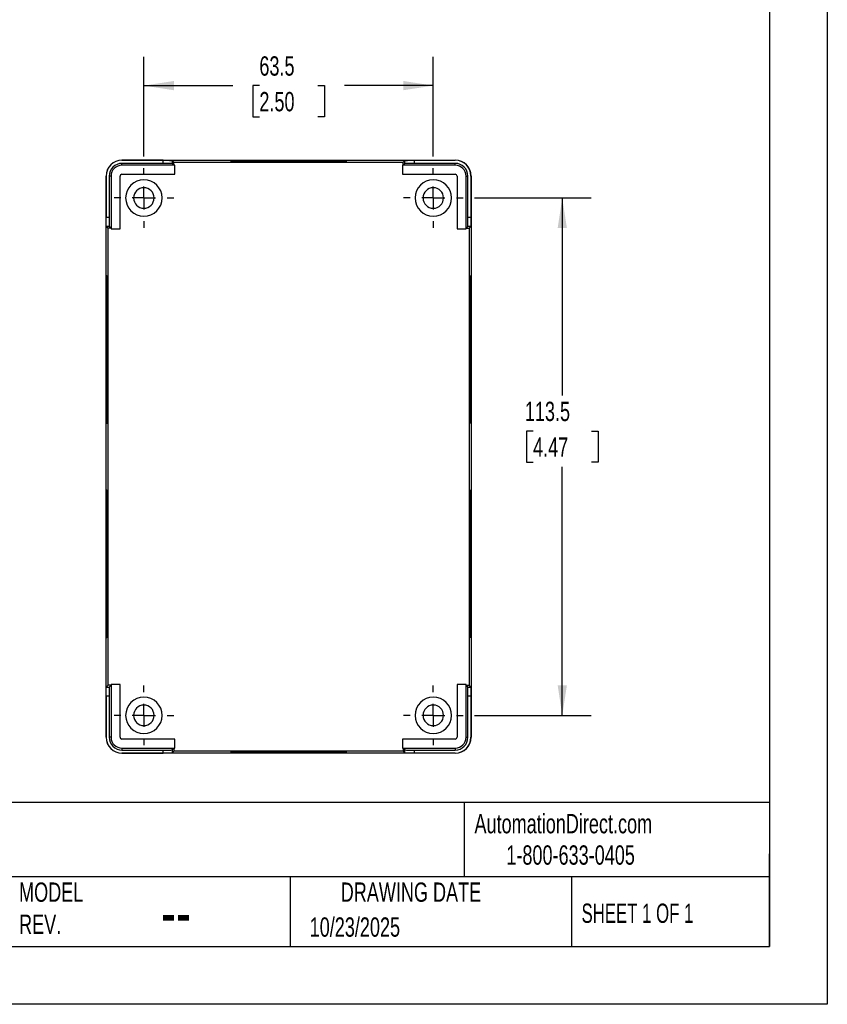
# Model space of a CAD drawing. Header units: millimetres. Extents: x 0 to 559, y 0 to 432.
# Tile 4 of 5: x 382 to 559, y 0 to 216. Entities that reach past the tile are written whole.
import ezdxf

# ---------------------------------------------------------------- set-up
doc = ezdxf.new("R2010")
doc.units = ezdxf.units.MM
doc.header["$LTSCALE"] = 2
doc.linetypes.add('CENTERX2', pattern=[20.32, 12.7, -2.54, 2.54, -2.54])
doc.layers.add('CENTER', color=40, linetype='CENTERX2')
doc.layers.add('DIMENSIONS', color=140, linetype='Continuous', lineweight=25)
doc.layers.add('TEXT', color=140, linetype='Continuous', lineweight=25)
doc.styles.add('SLDTEXTSTYLE0', font='TXT', dxfattribs={"width": 0.7})
doc.styles.add('SLDTEXTSTYLE1', font='TXT', dxfattribs={"width": 0.65})
doc.dimstyles.new('SLDDIMSTYLE0', dxfattribs={"dimtxt": 4.316016, "dimasz": 6.604, "dimexe": 0, "dimexo": 0.0625, "dimgap": 1.079004, "dimtad": 0, "dimtih": 1, "dimtoh": 1, "dimdec": 1, "dimrnd": 1e-09, "dimzin": 12, "dimdsep": 46, "dimtxsty": 'SLDTEXTSTYLE0', "dimsah": 1, "dimcen": 0.09, "dimadec": 0, "dimazin": 3, "dimtfac": 1, "dimtdec": 1, "dimtofl": 0, "dimtmove": 0, "dimatfit": 3, "dimfxl": 0, "dimfrac": 2, "dimtolj": 1, "dimtzin": 12, "dimarcsym": 0})

# ---------------------------------------------------------------- blocks, each defined once
blk = doc.blocks.new('_D_17')
at = {"layer": 'DIMENSIONS'}
for p, q in [((408.85, 185.97), (408.85, 207.89)), ((472.35, 185.97), (472.35, 207.89)), ((408.85, 201.54), (428.34, 201.54)), ((434.19, 201.54), (432.74, 201.54)), ((432.74, 201.54), (432.74, 194.68)), ((447.01, 201.54), (448.46, 201.54)), ((448.46, 201.54), (448.46, 194.68)), ((472.35, 201.54), (452.86, 201.54)), ((432.74, 194.68), (434.19, 194.68)), ((448.46, 194.68), (447.01, 194.68))]:
    blk.add_line(p, q, dxfattribs=at)
for points in [[(408.85, 201.54), (415.46, 200.52), (415.46, 202.56)], [(472.35, 201.54), (465.75, 202.56), (465.75, 200.52)]]:
    blk.add_solid(points, dxfattribs=at)
at = {"layer": 'DIMENSIONS', "char_height": 4.233, "attachment_point": 1, "style": 'SLDTEXTSTYLE0'}
for s, insert in [('63.5', (434.19, 207.96)), ('2.50', (434.19, 200.14))]:
    blk.add_mtext(s, dxfattribs=dict(at, insert=insert))
blk = doc.blocks.new('_D_18')
at = {"layer": 'DIMENSIONS'}
for p, q in [((481.43, 176.89), (507, 176.89)), ((500.65, 176.89), (500.65, 133.59)), ((494.24, 125.77), (492.79, 125.77)), ((492.79, 125.77), (492.79, 118.91)), ((507.06, 125.77), (508.51, 125.77)), ((508.51, 125.77), (508.51, 118.91)), ((492.79, 118.91), (494.24, 118.91)), ((508.51, 118.91), (507.06, 118.91)), ((500.65, 63.39), (500.65, 117.94)), ((481.43, 63.39), (507, 63.39))]:
    blk.add_line(p, q, dxfattribs=at)
for points in [[(500.65, 176.89), (499.64, 170.28), (501.67, 170.28)], [(500.65, 63.39), (501.67, 69.99), (499.64, 69.99)]]:
    blk.add_solid(points, dxfattribs=at)
at = {"layer": 'DIMENSIONS', "char_height": 4.233, "attachment_point": 1, "style": 'SLDTEXTSTYLE0'}
for s, insert in [('113.5', (492.44, 132.19)), ('4.47', (494.24, 124.36))]:
    blk.add_mtext(s, dxfattribs=dict(at, insert=insert))
blk = doc.blocks.new('SW_CENTERMARKSYMBOL_4')
at = {"layer": 'CENTER', "color": 0}
for p, q in [((0, 5.08), (0, 6.54)), ((0, 0), (0, 2.54)), ((-5.08, 0), (-6.54, 0)), ((0, 0), (-2.54, 0)), ((0, 0), (0, -2.54)), ((0, 0), (2.54, 0)), ((5.08, 0), (6.54, 0)), ((0, -5.08), (0, -6.54))]:
    blk.add_line(p, q, dxfattribs=at)
blk = doc.blocks.new('SW_CENTERMARKSYMBOL_5')
at = {"layer": 'CENTER', "color": 0}
for p, q in [((0, 5.08), (0, 6.54)), ((0, 0), (0, 2.54)), ((-5.08, 0), (-6.54, 0)), ((0, 0), (-2.54, 0)), ((0, 0), (0, -2.54)), ((0, 0), (2.54, 0)), ((5.08, 0), (6.54, 0)), ((0, -5.08), (0, -6.54))]:
    blk.add_line(p, q, dxfattribs=at)
blk = doc.blocks.new('SW_CENTERMARKSYMBOL_6')
at = {"layer": 'CENTER', "color": 0}
for p, q in [((0, 5.08), (0, 6.54)), ((0, 0), (0, 2.54)), ((-5.08, 0), (-6.54, 0)), ((0, 0), (-2.54, 0)), ((0, 0), (0, -2.54)), ((0, 0), (2.54, 0)), ((5.08, 0), (6.54, 0)), ((0, -5.08), (0, -6.54))]:
    blk.add_line(p, q, dxfattribs=at)
blk = doc.blocks.new('SW_CENTERMARKSYMBOL_7')
at = {"layer": 'CENTER', "color": 0}
for p, q in [((0, 5.08), (0, 6.54)), ((0, 0), (0, 2.54)), ((-5.08, 0), (-6.54, 0)), ((0, 0), (-2.54, 0)), ((0, 0), (0, -2.54)), ((0, 0), (2.54, 0)), ((5.08, 0), (6.54, 0)), ((0, -5.08), (0, -6.54))]:
    blk.add_line(p, q, dxfattribs=at)

msp = doc.modelspace()

# ---------------------------------------------------------------- linework, layer by layer
at = {"color": 7, "linetype": 'Continuous'}
for p, q in [((558.8, 431.81), (558.8, 0.01)), ((558.8, 0.01), (0, 0.01))]:
    msp.add_line(p, q, dxfattribs=at)
for p, q in [((404.05, 185.15), (404.05, 185.19)), ((404.05, 185.19), (477.15, 185.19)), ((413.07, 185.15), (404.05, 185.15)), ((404.05, 184.08), (404.05, 184.49)), ((413.07, 184.49), (404.05, 184.49)), ((415.64, 184.08), (404.05, 184.08)), ((413.07, 184.49), (413.07, 185.15)), ((415.44, 184.76), (415.07, 185.13)), ((415.07, 185.13), (415.07, 184.47)), ((415.44, 184.09), (415.07, 184.47)), ((415.44, 184.09), (415.44, 184.76)), ((415.44, 184.76), (465.76, 184.76)), ((415.64, 184.09), (415.44, 184.09)), ((415.64, 184.08), (415.64, 184.09)), ((415.64, 182.09), (415.64, 184.09)), ((415.64, 182.1), (415.64, 184.08)), ((440.6, 184.88), (440.6, 185.08)), ((465.57, 184.08), (465.56, 184.09)), ((465.76, 184.09), (465.56, 184.09)), ((465.56, 184.09), (465.56, 182.09)), ((465.57, 184.08), (465.57, 182.1)), ((477.15, 184.08), (465.57, 184.08)), ((466.13, 185.13), (465.76, 184.76)), ((465.76, 184.09), (465.76, 184.76)), ((465.76, 184.09), (466.13, 184.47)), ((466.13, 184.47), (466.13, 185.13)), ((468.13, 185.15), (477.15, 185.15)), ((468.13, 185.15), (468.13, 184.49)), ((477.15, 184.49), (468.13, 184.49)), ((477.15, 185.15), (477.15, 185.19)), ((477.15, 184.08), (477.15, 184.49)), ((400.55, 58.59), (400.55, 181.69)), ((400.59, 181.69), (400.55, 181.69)), ((400.59, 181.69), (400.59, 172.67)), ((401.65, 181.69), (401.25, 181.69)), ((401.25, 181.69), (401.25, 172.67)), ((401.65, 181.69), (401.65, 170.1)), ((403.64, 170.1), (403.64, 181.69)), ((403.64, 181.69), (403.64, 181.69)), ((403.64, 170.09), (403.64, 181.69)), ((404.05, 182.1), (415.64, 182.1)), ((404.05, 182.1), (404.05, 182.09)), ((404.05, 182.09), (415.64, 182.09)), ((415.64, 182.1), (415.64, 182.09)), ((465.57, 182.1), (465.56, 182.09)), ((465.56, 182.09), (477.15, 182.09)), ((465.57, 182.1), (477.15, 182.1)), ((477.15, 182.1), (477.15, 182.09)), ((477.57, 181.69), (477.56, 181.69)), ((477.56, 181.69), (477.56, 170.09)), ((477.57, 181.69), (477.57, 170.1)), ((479.55, 170.1), (479.55, 181.69)), ((479.55, 181.69), (479.95, 181.69)), ((479.95, 172.67), (479.95, 181.69)), ((480.62, 181.69), (480.62, 172.67)), ((480.62, 181.69), (480.65, 181.69)), ((480.65, 181.69), (480.65, 58.59)), ((400.59, 172.67), (401.25, 172.67)), ((400.6, 170.67), (400.98, 170.29)), ((401.27, 170.67), (400.6, 170.67)), ((401.64, 170.29), (401.27, 170.67)), ((479.56, 170.29), (479.93, 170.67)), ((480.6, 170.67), (479.93, 170.67)), ((479.95, 172.67), (480.62, 172.67)), ((480.22, 170.29), (480.6, 170.67)), ((400.98, 69.98), (400.98, 170.29)), ((401.64, 170.29), (400.98, 170.29)), ((401.64, 170.29), (401.64, 170.09)), ((401.65, 170.1), (401.64, 170.09)), ((401.64, 170.09), (403.64, 170.09)), ((401.65, 170.1), (403.64, 170.1)), ((403.64, 170.1), (403.64, 170.09)), ((477.57, 170.1), (477.56, 170.09)), ((477.56, 170.09), (479.56, 170.09)), ((477.57, 170.1), (479.55, 170.1)), ((479.55, 170.1), (479.56, 170.09)), ((479.56, 170.09), (479.56, 170.29)), ((479.56, 170.29), (480.22, 170.29)), ((480.22, 170.29), (480.22, 69.98)), ((400.83, 143.64), (400.63, 143.64)), ((400.91, 143.64), (400.88, 143.64)), ((480.29, 143.64), (480.32, 143.64)), ((480.38, 143.64), (480.58, 143.64)), ((400.83, 96.64), (400.63, 96.64)), ((400.91, 96.64), (400.88, 96.64)), ((480.29, 96.64), (480.32, 96.64)), ((480.38, 96.64), (480.58, 96.64)), ((400.98, 69.98), (400.6, 69.6)), ((400.6, 69.6), (401.27, 69.6)), ((401.64, 69.98), (400.98, 69.98)), ((401.64, 69.98), (401.27, 69.6)), ((401.64, 70.18), (401.64, 69.98)), ((401.65, 70.17), (401.64, 70.18)), ((403.64, 70.18), (401.64, 70.18)), ((403.64, 70.17), (401.65, 70.17)), ((401.65, 70.17), (401.65, 58.59)), ((403.64, 70.17), (403.64, 70.18)), ((403.64, 58.59), (403.64, 70.18)), ((403.64, 58.59), (403.64, 70.17)), ((477.57, 70.17), (477.56, 70.18)), ((477.56, 70.18), (477.56, 58.59)), ((479.56, 70.18), (477.56, 70.18)), ((477.57, 70.17), (477.57, 58.59)), ((479.55, 70.17), (477.57, 70.17)), ((479.55, 70.17), (479.56, 70.18)), ((479.55, 58.59), (479.55, 70.17)), ((479.56, 69.98), (479.56, 70.18)), ((479.56, 69.98), (479.93, 69.6)), ((479.56, 69.98), (480.22, 69.98)), ((479.93, 69.6), (480.6, 69.6)), ((480.6, 69.6), (480.22, 69.98)), ((400.59, 67.6), (400.59, 58.59)), ((401.25, 67.6), (400.59, 67.6)), ((401.25, 67.6), (401.25, 58.59)), ((479.95, 58.59), (479.95, 67.6)), ((480.62, 67.6), (479.95, 67.6)), ((480.62, 67.6), (480.62, 58.59)), ((400.59, 58.59), (400.55, 58.59)), ((401.65, 58.59), (401.25, 58.59)), ((403.64, 58.59), (403.64, 58.59)), ((477.57, 58.59), (477.56, 58.59)), ((479.55, 58.59), (479.95, 58.59)), ((480.62, 58.59), (480.65, 58.59)), ((404.05, 58.17), (404.05, 58.18)), ((415.64, 58.18), (404.05, 58.18)), ((415.64, 58.17), (404.05, 58.17)), ((404.05, 56.19), (415.64, 56.19)), ((404.05, 56.19), (404.05, 55.79)), ((415.44, 56.18), (415.07, 55.8)), ((415.44, 56.18), (415.64, 56.18)), ((415.44, 56.18), (415.44, 55.51)), ((415.64, 58.17), (415.64, 58.18)), ((415.64, 56.18), (415.64, 58.18)), ((415.64, 56.19), (415.64, 58.17)), ((415.64, 56.19), (415.64, 56.18)), ((465.57, 58.17), (465.56, 58.18)), ((477.15, 58.18), (465.56, 58.18)), ((465.56, 58.18), (465.56, 56.18)), ((465.57, 56.19), (465.56, 56.18)), ((465.56, 56.18), (465.76, 56.18)), ((465.57, 58.17), (465.57, 56.19)), ((477.15, 58.17), (465.57, 58.17)), ((465.57, 56.19), (477.15, 56.19)), ((465.76, 56.18), (466.13, 55.8)), ((465.76, 56.18), (465.76, 55.51)), ((477.15, 58.17), (477.15, 58.18)), ((477.15, 56.19), (477.15, 55.79)), ((404.05, 55.79), (413.07, 55.79)), ((404.05, 55.12), (404.05, 55.09)), ((404.05, 55.12), (413.07, 55.12)), ((477.15, 55.09), (404.05, 55.09)), ((413.07, 55.12), (413.07, 55.79)), ((415.07, 55.8), (415.07, 55.14)), ((415.07, 55.14), (415.44, 55.51)), ((465.76, 55.51), (415.44, 55.51)), ((440.6, 55.39), (440.6, 55.19)), ((465.76, 55.51), (466.13, 55.14)), ((466.13, 55.14), (466.13, 55.8)), ((468.13, 55.79), (477.15, 55.79)), ((468.13, 55.79), (468.13, 55.12)), ((477.15, 55.12), (468.13, 55.12)), ((477.15, 55.12), (477.15, 55.09))]:
    msp.add_line(p, q)
at = {"flags": 128}
for points in [[(440.6, 184.86), (439.27, 184.86), (437.95, 184.86), (436.66, 184.86), (435.42, 184.87), (434.23, 184.87), (433.11, 184.88), (432.07, 184.88), (431.13, 184.89), (430.29, 184.9), (429.56, 184.91), (428.95, 184.92), (428.48, 184.93), (428.13, 184.94), (427.92, 184.96), (427.85, 184.97), (427.92, 184.98), (428.13, 184.99), (428.48, 185), (428.95, 185.01), (429.56, 185.02), (430.29, 185.03), (431.13, 185.04), (432.07, 185.05), (433.11, 185.06), (434.23, 185.06), (435.42, 185.07), (436.66, 185.07), (437.95, 185.08), (439.27, 185.08), (440.6, 185.08)], [(435.01, 184.87), (435.42, 184.87), (436.66, 184.87), (437.95, 184.88), (439.27, 184.88), (440.6, 184.88)], [(440.6, 185.08), (441.93, 185.08), (443.25, 185.08), (444.54, 185.07), (445.79, 185.07), (446.98, 185.06), (448.1, 185.06), (449.13, 185.05), (450.08, 185.04), (450.92, 185.03), (451.64, 185.02), (452.25, 185.01), (452.73, 185), (453.07, 184.99), (453.28, 184.98), (453.35, 184.97), (453.28, 184.96), (453.07, 184.94), (452.73, 184.93), (452.25, 184.92), (451.64, 184.91), (450.92, 184.9), (450.08, 184.89), (449.13, 184.88), (448.1, 184.88), (446.98, 184.87), (445.79, 184.87), (444.54, 184.86), (443.25, 184.86), (441.93, 184.86), (440.6, 184.86)], [(440.6, 184.88), (441.93, 184.88), (443.25, 184.88), (444.54, 184.87), (445.79, 184.87), (446.19, 184.87)], [(400.63, 143.64), (400.63, 145.13), (400.63, 146.62), (400.63, 148.08), (400.64, 149.51), (400.64, 150.88), (400.65, 152.19), (400.66, 153.43), (400.67, 154.58), (400.67, 155.64), (400.68, 156.6), (400.7, 157.45), (400.71, 158.18), (400.72, 158.79), (400.73, 159.26), (400.74, 159.61), (400.76, 159.82), (400.77, 159.89), (400.78, 159.82), (400.8, 159.61), (400.81, 159.26), (400.82, 158.79), (400.83, 158.18), (400.84, 157.45), (400.86, 156.6), (400.87, 155.64), (400.87, 154.58), (400.88, 153.43), (400.89, 152.19), (400.9, 150.88), (400.9, 149.51), (400.91, 148.08), (400.91, 146.62), (400.91, 145.13), (400.91, 143.64)], [(480.58, 143.64), (480.57, 145.13), (480.57, 146.62), (480.57, 148.08), (480.57, 149.51), (480.56, 150.88), (480.55, 152.19), (480.55, 153.43), (480.54, 154.58), (480.53, 155.64), (480.52, 156.6), (480.51, 157.45), (480.5, 158.18), (480.48, 158.79), (480.47, 159.26), (480.46, 159.61), (480.45, 159.82), (480.43, 159.89), (480.42, 159.82), (480.41, 159.61), (480.39, 159.26), (480.38, 158.79), (480.37, 158.18), (480.36, 157.45), (480.35, 156.6), (480.34, 155.64), (480.33, 154.58), (480.32, 153.43), (480.31, 152.19), (480.31, 150.88), (480.3, 149.51), (480.3, 148.08), (480.29, 146.62), (480.29, 145.13), (480.29, 143.64)], [(400.83, 143.64), (400.83, 145.13), (400.83, 146.62), (400.83, 148.08), (400.84, 149.51), (400.84, 150.88), (400.85, 152.19), (400.86, 153.43), (400.87, 154.58), (400.87, 155.16)], [(480.38, 143.64), (480.37, 145.13), (480.37, 146.62), (480.37, 148.08), (480.37, 149.51), (480.36, 150.88), (480.35, 152.19), (480.35, 153.43), (480.34, 154.58), (480.33, 155.16)], [(400.88, 143.64), (400.88, 144.83), (400.88, 146), (400.89, 147.14), (400.89, 148.24), (400.9, 149.27), (400.9, 150.06)], [(480.32, 143.64), (480.32, 144.83), (480.32, 146), (480.32, 147.14), (480.31, 148.24), (480.31, 149.27), (480.3, 150.06)], [(400.91, 143.64), (400.91, 142.14), (400.91, 140.65), (400.91, 139.19), (400.9, 137.76), (400.9, 136.39), (400.89, 135.08), (400.88, 133.84), (400.87, 132.69), (400.87, 131.63), (400.86, 130.67), (400.84, 129.82), (400.83, 129.09), (400.82, 128.48), (400.81, 128.01), (400.8, 127.66), (400.78, 127.45), (400.77, 127.39), (400.76, 127.45), (400.74, 127.66), (400.73, 128.01), (400.72, 128.48), (400.71, 129.09), (400.7, 129.82), (400.68, 130.67), (400.67, 131.63), (400.67, 132.69), (400.66, 133.84), (400.65, 135.08), (400.64, 136.39), (400.64, 137.76), (400.63, 139.19), (400.63, 140.65), (400.63, 142.14), (400.63, 143.64)], [(400.87, 132.11), (400.87, 132.69), (400.86, 133.84), (400.85, 135.08), (400.84, 136.39), (400.84, 137.76), (400.83, 139.19), (400.83, 140.65), (400.83, 142.14), (400.83, 143.64)], [(400.9, 137.21), (400.9, 138), (400.89, 139.03), (400.89, 140.13), (400.88, 141.27), (400.88, 142.45), (400.88, 143.64)], [(480.29, 143.64), (480.29, 142.14), (480.29, 140.65), (480.3, 139.19), (480.3, 137.76), (480.31, 136.39), (480.31, 135.08), (480.32, 133.84), (480.33, 132.69), (480.34, 131.63), (480.35, 130.67), (480.36, 129.82), (480.37, 129.09), (480.38, 128.48), (480.39, 128.01), (480.41, 127.66), (480.42, 127.45), (480.43, 127.39), (480.45, 127.45), (480.46, 127.66), (480.47, 128.01), (480.48, 128.48), (480.5, 129.09), (480.51, 129.82), (480.52, 130.67), (480.53, 131.63), (480.54, 132.69), (480.55, 133.84), (480.55, 135.08), (480.56, 136.39), (480.57, 137.76), (480.57, 139.19), (480.57, 140.65), (480.57, 142.14), (480.58, 143.64)], [(480.3, 137.21), (480.31, 138), (480.31, 139.03), (480.32, 140.13), (480.32, 141.27), (480.32, 142.45), (480.32, 143.64)], [(480.33, 132.11), (480.34, 132.69), (480.35, 133.84), (480.35, 135.08), (480.36, 136.39), (480.37, 137.76), (480.37, 139.19), (480.37, 140.65), (480.37, 142.14), (480.38, 143.64)], [(400.63, 96.64), (400.63, 98.13), (400.63, 99.62), (400.63, 101.08), (400.64, 102.51), (400.64, 103.88), (400.65, 105.19), (400.66, 106.43), (400.67, 107.58), (400.67, 108.64), (400.68, 109.6), (400.7, 110.45), (400.71, 111.18), (400.72, 111.79), (400.73, 112.26), (400.74, 112.61), (400.76, 112.82), (400.77, 112.89), (400.78, 112.82), (400.8, 112.61), (400.81, 112.26), (400.82, 111.79), (400.83, 111.18), (400.84, 110.45), (400.86, 109.6), (400.87, 108.64), (400.87, 107.58), (400.88, 106.43), (400.89, 105.19), (400.9, 103.88), (400.9, 102.51), (400.91, 101.08), (400.91, 99.62), (400.91, 98.13), (400.91, 96.64)], [(480.58, 96.64), (480.57, 98.13), (480.57, 99.62), (480.57, 101.08), (480.57, 102.51), (480.56, 103.88), (480.55, 105.19), (480.55, 106.43), (480.54, 107.58), (480.53, 108.64), (480.52, 109.6), (480.51, 110.45), (480.5, 111.18), (480.48, 111.79), (480.47, 112.26), (480.46, 112.61), (480.45, 112.82), (480.43, 112.89), (480.42, 112.82), (480.41, 112.61), (480.39, 112.26), (480.38, 111.79), (480.37, 111.18), (480.36, 110.45), (480.35, 109.6), (480.34, 108.64), (480.33, 107.58), (480.32, 106.43), (480.31, 105.19), (480.31, 103.88), (480.3, 102.51), (480.3, 101.08), (480.29, 99.62), (480.29, 98.13), (480.29, 96.64)], [(400.83, 96.64), (400.83, 98.13), (400.83, 99.62), (400.83, 101.08), (400.84, 102.51), (400.84, 103.88), (400.85, 105.19), (400.86, 106.43), (400.87, 107.58), (400.87, 108.16)], [(480.38, 96.64), (480.37, 98.13), (480.37, 99.62), (480.37, 101.08), (480.37, 102.51), (480.36, 103.88), (480.35, 105.19), (480.35, 106.43), (480.34, 107.58), (480.33, 108.16)], [(400.88, 96.64), (400.88, 97.83), (400.88, 99), (400.89, 100.14), (400.89, 101.24), (400.9, 102.27), (400.9, 103.06)], [(480.32, 96.64), (480.32, 97.83), (480.32, 99), (480.32, 100.14), (480.31, 101.24), (480.31, 102.27), (480.3, 103.06)], [(400.91, 96.64), (400.91, 95.14), (400.91, 93.65), (400.91, 92.19), (400.9, 90.76), (400.9, 89.39), (400.89, 88.08), (400.88, 86.84), (400.87, 85.69), (400.87, 84.63), (400.86, 83.67), (400.84, 82.82), (400.83, 82.09), (400.82, 81.48), (400.81, 81.01), (400.8, 80.66), (400.78, 80.45), (400.77, 80.39), (400.76, 80.45), (400.74, 80.66), (400.73, 81.01), (400.72, 81.48), (400.71, 82.09), (400.7, 82.82), (400.68, 83.67), (400.67, 84.63), (400.67, 85.69), (400.66, 86.84), (400.65, 88.08), (400.64, 89.39), (400.64, 90.76), (400.63, 92.19), (400.63, 93.65), (400.63, 95.14), (400.63, 96.64)], [(400.87, 85.11), (400.87, 85.69), (400.86, 86.84), (400.85, 88.08), (400.84, 89.39), (400.84, 90.76), (400.83, 92.19), (400.83, 93.65), (400.83, 95.14), (400.83, 96.64)], [(400.9, 90.21), (400.9, 91), (400.89, 92.03), (400.89, 93.13), (400.88, 94.27), (400.88, 95.45), (400.88, 96.64)], [(480.29, 96.64), (480.29, 95.14), (480.29, 93.65), (480.3, 92.19), (480.3, 90.76), (480.31, 89.39), (480.31, 88.08), (480.32, 86.84), (480.33, 85.69), (480.34, 84.63), (480.35, 83.67), (480.36, 82.82), (480.37, 82.09), (480.38, 81.48), (480.39, 81.01), (480.41, 80.66), (480.42, 80.45), (480.43, 80.39), (480.45, 80.45), (480.46, 80.66), (480.47, 81.01), (480.48, 81.48), (480.5, 82.09), (480.51, 82.82), (480.52, 83.67), (480.53, 84.63), (480.54, 85.69), (480.55, 86.84), (480.55, 88.08), (480.56, 89.39), (480.57, 90.76), (480.57, 92.19), (480.57, 93.65), (480.57, 95.14), (480.58, 96.64)], [(480.3, 90.21), (480.31, 91), (480.31, 92.03), (480.32, 93.13), (480.32, 94.27), (480.32, 95.45), (480.32, 96.64)], [(480.33, 85.11), (480.34, 85.69), (480.35, 86.84), (480.35, 88.08), (480.36, 89.39), (480.37, 90.76), (480.37, 92.19), (480.37, 93.65), (480.37, 95.14), (480.38, 96.64)], [(440.6, 55.41), (439.27, 55.41), (437.95, 55.41), (436.66, 55.41), (435.42, 55.41), (434.23, 55.4), (433.11, 55.39), (432.07, 55.39), (431.13, 55.38), (430.29, 55.37), (429.56, 55.36), (428.95, 55.35), (428.48, 55.34), (428.13, 55.33), (427.92, 55.32), (427.85, 55.3), (427.92, 55.29), (428.13, 55.28), (428.48, 55.27), (428.95, 55.26), (429.56, 55.25), (430.29, 55.24), (431.13, 55.23), (432.07, 55.22), (433.11, 55.21), (434.23, 55.21), (435.42, 55.2), (436.66, 55.2), (437.95, 55.19), (439.27, 55.19), (440.6, 55.19)], [(435.01, 55.4), (435.42, 55.4), (436.66, 55.4), (437.95, 55.39), (439.27, 55.39), (440.6, 55.39)], [(440.6, 55.19), (441.93, 55.19), (443.25, 55.19), (444.54, 55.2), (445.79, 55.2), (446.98, 55.21), (448.1, 55.21), (449.13, 55.22), (450.08, 55.23), (450.92, 55.24), (451.64, 55.25), (452.25, 55.26), (452.73, 55.27), (453.07, 55.28), (453.28, 55.29), (453.35, 55.3), (453.28, 55.32), (453.07, 55.33), (452.73, 55.34), (452.25, 55.35), (451.64, 55.36), (450.92, 55.37), (450.08, 55.38), (449.13, 55.39), (448.1, 55.39), (446.98, 55.4), (445.79, 55.41), (444.54, 55.41), (443.25, 55.41), (441.93, 55.41), (440.6, 55.41)], [(440.6, 55.39), (441.93, 55.39), (443.25, 55.39), (444.54, 55.4), (445.79, 55.4), (446.19, 55.4)]]:
    msp.add_lwpolyline(points, dxfattribs=at)
for centre, radius, start, end in [((404.05, 181.69), 3.5, 90, 180), ((404.05, 181.69), 3.47, 90, 180), ((404.05, 181.69), 2.8, 90, 180), ((404.05, 181.69), 2.4, 90, 180), ((477.15, 181.69), 3.5, 0, 90), ((477.15, 181.69), 3.47, 0, 90), ((477.15, 181.69), 2.8, 0, 90), ((477.15, 181.69), 2.4, 0, 90), ((404.05, 181.69), 0.416, 90, 180), ((404.05, 181.69), 0.407, 90, 180), ((477.15, 181.69), 0.416, 0, 90), ((477.15, 181.69), 0.407, 0, 90), ((408.85, 176.89), 4, 90, 270), ((408.85, 176.89), 4, 270, 90), ((472.35, 176.89), 4, 90, 270), ((472.35, 176.89), 4, 270, 90), ((408.85, 176.89), 2.25, 90, 270), ((408.85, 176.89), 2.25, 270, 90), ((472.35, 176.89), 2.25, 90, 270), ((472.35, 176.89), 2.25, 270, 90), ((408.85, 63.39), 4, 90, 270), ((408.85, 63.39), 4, 270, 90), ((472.35, 63.39), 4, 90, 270), ((472.35, 63.39), 4, 270, 90), ((408.85, 63.39), 2.25, 90, 270), ((408.85, 63.39), 2.25, 270, 90), ((472.35, 63.39), 2.25, 90, 270), ((472.35, 63.39), 2.25, 270, 90), ((404.05, 58.59), 3.5, 180, 270), ((404.05, 58.59), 3.47, 180, 270), ((404.05, 58.59), 2.8, 180, 270), ((404.05, 58.59), 2.4, 180, 270), ((404.05, 58.59), 0.416, 180, 270), ((404.05, 58.59), 0.407, 180, 270), ((477.15, 58.59), 2.4, 270, 0), ((477.15, 58.59), 2.8, 270, 0), ((477.15, 58.59), 0.416, 270, 0), ((477.15, 58.59), 0.407, 270, 0), ((477.15, 58.59), 3.47, 270, 0), ((477.15, 58.59), 3.5, 270, 0)]:
    msp.add_arc(centre, radius, start, end)
for points in [[(413.07, 185.15), (413.3, 185.15), (413.56, 185.15), (414.05, 185.15), (414.28, 185.15), (414.67, 185.14), (414.83, 185.14), (415.02, 185.14), (415.07, 185.13), (415.07, 185.13)], [(415.07, 184.47), (415.07, 184.47), (415.02, 184.47), (414.83, 184.48), (414.67, 184.48), (414.28, 184.48), (414.05, 184.48), (413.56, 184.48), (413.3, 184.49), (413.07, 184.49)], [(466.13, 185.13), (466.14, 185.13), (466.18, 185.14), (466.38, 185.14), (466.53, 185.14), (466.92, 185.15), (467.16, 185.15), (467.65, 185.15), (467.9, 185.15), (468.13, 185.15)], [(468.13, 184.49), (467.9, 184.49), (467.65, 184.48), (467.16, 184.48), (466.92, 184.48), (466.53, 184.48), (466.38, 184.48), (466.18, 184.47), (466.14, 184.47), (466.13, 184.47)], [(400.6, 170.67), (400.6, 170.67), (400.6, 170.71), (400.6, 170.91), (400.59, 171.06), (400.59, 171.45), (400.59, 171.69), (400.59, 172.18), (400.59, 172.43), (400.59, 172.67)], [(401.25, 172.67), (401.25, 172.43), (401.25, 172.18), (401.25, 171.69), (401.26, 171.45), (401.26, 171.06), (401.26, 170.91), (401.26, 170.71), (401.27, 170.67), (401.27, 170.67)], [(479.93, 170.67), (479.94, 170.67), (479.94, 170.71), (479.94, 170.91), (479.95, 171.06), (479.95, 171.45), (479.95, 171.69), (479.95, 172.18), (479.95, 172.43), (479.95, 172.67)], [(480.62, 172.67), (480.62, 172.43), (480.62, 172.18), (480.61, 171.69), (480.61, 171.45), (480.61, 171.06), (480.61, 170.91), (480.6, 170.71), (480.6, 170.67), (480.6, 170.67)], [(400.59, 67.6), (400.59, 67.84), (400.59, 68.09), (400.59, 68.58), (400.59, 68.82), (400.59, 69.21), (400.6, 69.36), (400.6, 69.56), (400.6, 69.6), (400.6, 69.6)], [(401.27, 69.6), (401.27, 69.6), (401.26, 69.56), (401.26, 69.36), (401.26, 69.21), (401.26, 68.82), (401.25, 68.58), (401.25, 68.09), (401.25, 67.84), (401.25, 67.6)], [(479.95, 67.6), (479.95, 67.84), (479.95, 68.09), (479.95, 68.58), (479.95, 68.82), (479.95, 69.21), (479.94, 69.36), (479.94, 69.56), (479.94, 69.6), (479.93, 69.6)], [(480.6, 69.6), (480.6, 69.6), (480.6, 69.56), (480.61, 69.36), (480.61, 69.21), (480.61, 68.82), (480.61, 68.58), (480.62, 68.09), (480.62, 67.84), (480.62, 67.6)], [(413.07, 55.79), (413.3, 55.79), (413.56, 55.79), (414.05, 55.79), (414.28, 55.79), (414.67, 55.79), (414.83, 55.79), (415.02, 55.8), (415.07, 55.8), (415.07, 55.8)], [(415.07, 55.14), (415.07, 55.14), (415.02, 55.13), (414.83, 55.13), (414.67, 55.13), (414.28, 55.12), (414.05, 55.12), (413.56, 55.12), (413.3, 55.12), (413.07, 55.12)], [(466.13, 55.8), (466.14, 55.8), (466.18, 55.8), (466.38, 55.79), (466.53, 55.79), (466.92, 55.79), (467.16, 55.79), (467.65, 55.79), (467.9, 55.79), (468.13, 55.79)], [(468.13, 55.12), (467.9, 55.12), (467.65, 55.12), (467.16, 55.12), (466.92, 55.12), (466.53, 55.13), (466.38, 55.13), (466.18, 55.13), (466.14, 55.14), (466.13, 55.14)]]:
    msp.add_open_spline(points, degree=3, knots=[0, 0, 0, 0, 0.25, 0.25, 0.5, 0.5, 0.75, 0.75, 1, 1, 1, 1])
at = {"layer": 'TEXT'}
for p, q in [((546.1, 419.1), (546.1, 12.7)), ((546.1, 44.25), (12.7, 44.25)), ((479.15, 44.25), (479.15, 27.94)), ((546.1, 12.7), (546.1, 33.02)), ((546.1, 27.94), (12.7, 27.94)), ((440.93, 27.94), (440.93, 12.7)), ((502.7, 27.94), (502.7, 12.7)), ((12.7, 12.7), (546.1, 12.7))]:
    msp.add_line(p, q, dxfattribs=at)

# ---------------------------------------------------------------- block references
at = {"layer": 'CENTER'}
for name, p in [('SW_CENTERMARKSYMBOL_4', (408.85, 176.89)), ('SW_CENTERMARKSYMBOL_5', (472.35, 176.89)), ('SW_CENTERMARKSYMBOL_7', (408.85, 63.39)), ('SW_CENTERMARKSYMBOL_6', (472.35, 63.39))]:
    msp.add_blockref(name, p, dxfattribs=at)

# ---------------------------------------------------------------- texts
at = {"color": 179, "linetype": 'Continuous', "lineweight": 18, "char_height": 4.2333, "attachment_point": 1, "style": 'SLDTEXTSTYLE0'}
for s, insert in [('AutomationDirect.com', (481.39, 41.75)), ('1-800-633-0405', (488.38, 34.87))]:
    msp.add_mtext(s, dxfattribs=dict(at, insert=insert))
at = {"layer": 'TEXT'}
for s, insert, char_height, attachment_point, style in [('ULPCM100125T', (318.42, 40.05), 7.4083, 1, 'SLDTEXTSTYLE0'), ('MODEL ^JREV.', (381.47, 26.73), 4.2333, 1, 'SLDTEXTSTYLE0'), ('DRAWING DATE', (467.45, 26.73), 4.2333, 2, 'SLDTEXTSTYLE0'), ('SHEET 1 OF 1', (504.88, 22.1), 4.2333, 1, 'SLDTEXTSTYLE1'), ('--', (412.6, 25.47), 10.583, 1, 'SLDTEXTSTYLE0'), ('10/23/2025', (445.23, 19.07), 4.233, 1, 'SLDTEXTSTYLE0')]:
    msp.add_mtext(s, dxfattribs=dict(at, insert=insert, char_height=char_height, attachment_point=attachment_point, style=style))

# ---------------------------------------------------------------- dimensions: what is measured, and where the dimension line sits
at = {"layer": 'DIMENSIONS'}
dim = msp.add_linear_dim(base=(472.35, 201.54), p1=(408.85, 183.43), p2=(472.35, 183.43), dimstyle='SLDDIMSTYLE0', dxfattribs=at)
dim.commit()
dim.dimension.update_dxf_attribs({"geometry": '_D_17', "text_midpoint": (440.6, 201.54), "dimtype": 160})
dim = msp.add_linear_dim(base=(500.65, 63.39), p1=(478.89, 176.89), p2=(478.89, 63.39), angle=90, dimstyle='SLDDIMSTYLE0', dxfattribs=at)
dim.commit()
dim.dimension.update_dxf_attribs({"geometry": '_D_18', "text_midpoint": (500.65, 125.77), "dimtype": 160})

doc.saveas('drawing.dxf')
